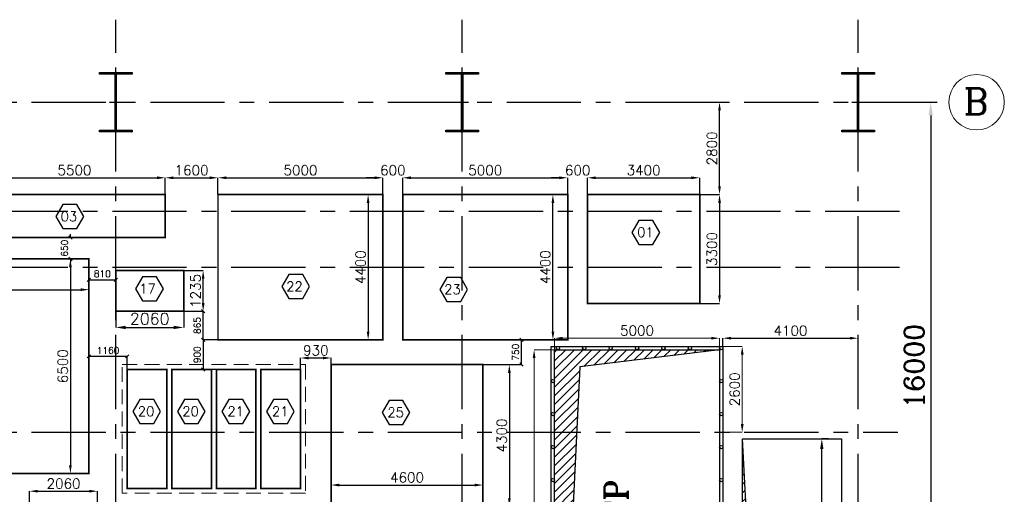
# Model space of a CAD drawing. Header units: inches. Extents: x 0 to 1564127, y -23460 to 23144100.
# Tile 8 of 215: x 60891 to 90732, y 50292 to 64672. Entities that reach past the tile are written whole.
import ezdxf

# ---------------------------------------------------------------- set-up
doc = ezdxf.new("R2010")
doc.units = ezdxf.units.IN
doc.header["$LTSCALE"] = 1800
doc.header["$MEASUREMENT"] = 0
doc.linetypes.add('CENTER', pattern=[2, 1.25, -0.25, 0.25, -0.25])
doc.linetypes.add('HIDDEN', pattern=[0.375, 0.25, -0.125])
doc.layers.get('0').update_dxf_attribs({"color": 253, "lineweight": 9})
for name, color, linetype in [('CEN', 2, 'CENTER'), ('COL', 1, 'Continuous'), ('DIM', 4, 'Continuous'), ('GRID', 251, 'CENTER'), ('OPENING', 40, 'Continuous'), ('TEXT', 3, 'Continuous')]:
    doc.layers.add(name, color=color, linetype=linetype)
doc.layers.add('EQUIP', color=8, linetype='HIDDEN', lineweight=9)
doc.styles.add('ROMANC', font='ROMANC.SHX')
doc.styles.add('ROMANS', font='romans.shx')
doc.styles.add('ROMANT', font='romant')
doc.dimstyles.new('HALF', dxfattribs={"dimtxt": 200, "dimasz": 100, "dimexe": 0, "dimexo": 0, "dimgap": 80, "dimtad": 1, "dimdec": 0, "dimzin": 0, "dimdsep": 46, "dimtxsty": 'ROMANS', "dimblk": 'OBLIQUE', "dimcen": 0, "dimclrd": 256, "dimclre": 9, "dimclrt": 256, "dimadec": 0, "dimazin": 0, "dimtfac": 0.09, "dimtdec": 0, "dimtix": 1, "dimtofl": 0, "dimtmove": 0, "dimatfit": 3, "dimldrblk": 'DOT', "dimfxl": 1, "dimtolj": 1, "dimtzin": 0, "dimarcsym": 0})
doc.dimstyles.new('K2', dxfattribs={"dimtxt": 600, "dimasz": 400, "dimexe": 200, "dimexo": 200, "dimgap": 200, "dimtad": 1, "dimdec": 0, "dimzin": 0, "dimdsep": 46, "dimtxsty": 'ROMANC', "dimcen": 0.09, "dimclrd": 256, "dimclrt": 4, "dimadec": 0, "dimazin": 0, "dimtfac": 1, "dimtdec": 0, "dimtofl": 0, "dimtmove": 1, "dimatfit": 3, "dimfxl": 0.18, "dimtolj": 1, "dimtzin": 0, "dimarcsym": 0})
doc.dimstyles.new('STANDARD1', dxfattribs={"dimtxt": 300, "dimasz": 250, "dimexe": 0, "dimexo": 0, "dimgap": 80, "dimtad": 1, "dimdec": 0, "dimzin": 0, "dimdsep": 46, "dimtxsty": 'ROMANS', "dimcen": 0, "dimclrd": 4, "dimclre": 4, "dimclrt": 7, "dimadec": 0, "dimazin": 0, "dimtfac": 0.09, "dimtdec": 0, "dimtix": 1, "dimtofl": 0, "dimtmove": 0, "dimatfit": 3, "dimfxl": 1, "dimtolj": 1, "dimtzin": 0, "dimarcsym": 0})
doc.dimstyles.new('USER175', dxfattribs={"dimscale": 175, "dimtxt": 2, "dimasz": 1.75, "dimexe": 0, "dimexo": 0, "dimgap": 0.5, "dimtad": 1, "dimdec": 0, "dimzin": 0, "dimdsep": 46, "dimtxsty": 'ROMANS', "dimcen": 0, "dimclrd": 4, "dimclre": 4, "dimclrt": 4, "dimadec": 0, "dimazin": 0, "dimtfac": 0.09, "dimtdec": 0, "dimtix": 1, "dimtofl": 0, "dimtmove": 0, "dimatfit": 3, "dimfxl": 1, "dimtolj": 1, "dimtzin": 0, "dimarcsym": 0})

# ---------------------------------------------------------------- blocks, each defined once
blk = doc.blocks.new('*D437')
at = {"layer": 'Defpoints', "color": 0, "transparency": 16777216}
for p in [(87646, 62172), (87646, 46172), (88501, 46172)]:
    blk.add_point(p, dxfattribs=at)
at = {"layer": 'DIM', "color": 0, "lineweight": -2, "transparency": 16777216}
for p, q in [((87846, 62172), (88701, 62172)), ((87846, 46172), (88701, 46172))]:
    blk.add_line(p, q, dxfattribs=at)
at = {"layer": 'DIM', "lineweight": -2, "transparency": 16777216}
blk.add_line((88501, 61772), (88501, 46572), dxfattribs=at)
at = {"layer": 'DIM', "transparency": 16777216}
for points in [[(88435, 61772), (88568, 61772), (88501, 62172)], [(88435, 46572), (88568, 46572), (88501, 46172)]]:
    blk.add_solid(points, dxfattribs=at)
at = {"layer": 'DIM', "color": 4, "transparency": 16777216, "insert": (88001, 54172), "char_height": 600, "attachment_point": 5, "rotation": 90, "style": 'ROMANC'}
blk.add_mtext('\\A1;16000', dxfattribs=at)
blk = doc.blocks.new('B-ROW COLUMN')
at = {"layer": 'COL'}
h = blk.add_hatch(dxfattribs=at)
h.set_pattern_fill('ANSI31', color=256, scale=200, style=0)
h.set_pattern_definition([(45, (155648.048, 63141.767), (-17.67767, 17.67767), [])])
h.paths.add_polyline_path([(171095, 85178), (172085, 85178), (172085, 85128), (171095, 85128)])
h.paths.add_polyline_path([(171574, 86878), (171606, 86878), (171606, 85178), (171574, 85178)])
h.paths.add_polyline_path([(171095, 86928), (172085, 86928), (172085, 86878), (171095, 86878)])
blk.add_line((171590, 85128), (171590, 86928))
at = {"layer": 'CEN'}
for p, q in [((171590, 85128), (171590, 86928)), ((171399, 86028), (171782, 86028))]:
    blk.add_line(p, q, dxfattribs=at)
at = {"layer": 'COL'}
for points in [[(171095, 86928), (172085, 86928), (172085, 86878), (171095, 86878)], [(171574, 86878), (171606, 86878), (171606, 85178), (171574, 85178)], [(171095, 85178), (172085, 85178), (172085, 85128), (171095, 85128)]]:
    blk.add_lwpolyline(points, close=True, dxfattribs=at)
blk = doc.blocks.new('*D439')
at = {"layer": 'Defpoints', "color": 0, "transparency": 16777216}
for p in [(62991, 56492), (56391, 56042), (62991, 56042)]:
    blk.add_point(p, dxfattribs=at)
at = {"layer": 'DIM', "color": 4, "lineweight": -2, "transparency": 16777216}
for p, q in [((56391, 56042), (56391, 56492)), ((56641, 56492), (62741, 56492)), ((62991, 56042), (62991, 56492))]:
    blk.add_line(p, q, dxfattribs=at)
at = {"layer": 'DIM', "color": 4, "transparency": 16777216}
for points in [[(56641, 56534), (56641, 56450), (56391, 56492)], [(62741, 56534), (62741, 56450), (62991, 56492)]]:
    blk.add_solid(points, dxfattribs=at)
at = {"layer": 'DIM', "color": 7, "transparency": 16777216, "insert": (59691, 56722), "char_height": 300, "attachment_point": 5, "style": 'ROMANS'}
blk.add_mtext('\\A1;6600', dxfattribs=at)
blk = doc.blocks.new('*D440')
at = {"layer": 'Defpoints', "color": 0, "transparency": 16777216}
for p in [(61628, 57422), (61628, 50922), (62428, 50922)]:
    blk.add_point(p, dxfattribs=at)
at = {"layer": 'DIM', "color": 4, "lineweight": -2, "transparency": 16777216}
for p, q in [((61628, 57422), (62428, 57422)), ((62428, 57172), (62428, 51172)), ((61628, 50922), (62428, 50922))]:
    blk.add_line(p, q, dxfattribs=at)
at = {"layer": 'DIM', "color": 4, "transparency": 16777216}
for points in [[(62386, 57172), (62469, 57172), (62428, 57422)], [(62386, 51172), (62469, 51172), (62428, 50922)]]:
    blk.add_solid(points, dxfattribs=at)
at = {"layer": 'DIM', "color": 7, "transparency": 16777216, "insert": (62198, 54172), "char_height": 300, "attachment_point": 5, "rotation": 90, "style": 'ROMANS'}
blk.add_mtext('\\A1;6500', dxfattribs=at)
blk = doc.blocks.new('*D734')
at = {"layer": 'Defpoints', "color": 0, "transparency": 16777216}
for p in [(71901, 59882), (66901, 59372), (71901, 59372)]:
    blk.add_point(p, dxfattribs=at)
at = {"layer": 'DIM', "color": 4, "lineweight": -2, "transparency": 16777216}
for p, q in [((66901, 59372), (66901, 59882)), ((67151, 59882), (71651, 59882)), ((71901, 59372), (71901, 59882))]:
    blk.add_line(p, q, dxfattribs=at)
at = {"layer": 'DIM', "color": 4, "transparency": 16777216}
for points in [[(67151, 59924), (67151, 59840), (66901, 59882)], [(71651, 59924), (71651, 59840), (71901, 59882)]]:
    blk.add_solid(points, dxfattribs=at)
at = {"layer": 'DIM', "color": 7, "transparency": 16777216, "insert": (69401, 60112), "char_height": 300, "attachment_point": 5, "style": 'ROMANS'}
blk.add_mtext('\\A1;5000', dxfattribs=at)
blk = doc.blocks.new('*D735')
at = {"layer": 'Defpoints', "color": 0, "transparency": 16777216}
for p in [(71901, 59372), (71451, 54972), (71901, 54972)]:
    blk.add_point(p, dxfattribs=at)
at = {"layer": 'DIM', "color": 4, "lineweight": -2, "transparency": 16777216}
for p, q in [((71901, 59372), (71451, 59372)), ((71451, 59122), (71451, 55222)), ((71901, 54972), (71451, 54972))]:
    blk.add_line(p, q, dxfattribs=at)
at = {"layer": 'DIM', "color": 4, "transparency": 16777216}
for points in [[(71410, 59122), (71493, 59122), (71451, 59372)], [(71410, 55222), (71493, 55222), (71451, 54972)]]:
    blk.add_solid(points, dxfattribs=at)
at = {"layer": 'DIM', "color": 7, "transparency": 16777216, "insert": (71221, 57172), "char_height": 300, "attachment_point": 5, "rotation": 90, "style": 'ROMANS'}
blk.add_mtext('\\A1;4400', dxfattribs=at)
blk = doc.blocks.new('*D442')
at = {"layer": 'Defpoints', "color": 0, "transparency": 16777216}
for p in [(70331, 50772), (74931, 50772), (74931, 50572)]:
    blk.add_point(p, dxfattribs=at)
at = {"layer": 'DIM', "color": 4, "lineweight": -2, "transparency": 16777216}
for p, q in [((70331, 50772), (70331, 50572)), ((74931, 50772), (74931, 50572)), ((70581, 50572), (74681, 50572))]:
    blk.add_line(p, q, dxfattribs=at)
at = {"layer": 'DIM', "color": 4, "transparency": 16777216}
for points in [[(70581, 50614), (70581, 50530), (70331, 50572)], [(74681, 50614), (74681, 50530), (74931, 50572)]]:
    blk.add_solid(points, dxfattribs=at)
at = {"layer": 'DIM', "color": 7, "transparency": 16777216, "insert": (72631, 50802), "char_height": 300, "attachment_point": 5, "style": 'ROMANS'}
blk.add_mtext('\\A1;4600', dxfattribs=at)
blk = doc.blocks.new('*D736')
at = {"layer": 'Defpoints', "color": 0, "transparency": 16777216}
for p in [(74931, 54222), (74701, 49922), (75731, 49922)]:
    blk.add_point(p, dxfattribs=at)
at = {"layer": 'DIM', "color": 4, "lineweight": -2, "transparency": 16777216}
for p, q in [((74931, 54222), (75731, 54222)), ((75731, 53972), (75731, 50172)), ((74701, 49922), (75731, 49922))]:
    blk.add_line(p, q, dxfattribs=at)
at = {"layer": 'DIM', "color": 4, "transparency": 16777216}
for points in [[(75690, 53972), (75773, 53972), (75731, 54222)], [(75690, 50172), (75773, 50172), (75731, 49922)]]:
    blk.add_solid(points, dxfattribs=at)
at = {"layer": 'DIM', "color": 7, "transparency": 16777216, "insert": (75501, 52072), "char_height": 300, "attachment_point": 5, "rotation": 90, "style": 'ROMANS'}
blk.add_mtext('\\A1;4300', dxfattribs=at)
blk = doc.blocks.new('*D443')
at = {"layer": 'Defpoints', "color": 0, "transparency": 16777216}
for p in [(70331, 54422), (69401, 54072), (70331, 54222)]:
    blk.add_point(p, dxfattribs=at)
at = {"layer": 'DIM', "color": 4, "lineweight": -2, "transparency": 16777216}
for p, q in [((69401, 54072), (69401, 54422)), ((69651, 54422), (70081, 54422)), ((70331, 54222), (70331, 54422))]:
    blk.add_line(p, q, dxfattribs=at)
at = {"layer": 'DIM', "color": 4, "transparency": 16777216}
for points in [[(69651, 54464), (69651, 54380), (69401, 54422)], [(70081, 54464), (70081, 54380), (70331, 54422)]]:
    blk.add_solid(points, dxfattribs=at)
at = {"layer": 'DIM', "color": 7, "transparency": 16777216, "insert": (69866, 54652), "char_height": 300, "attachment_point": 5, "style": 'ROMANS'}
blk.add_mtext('\\A1;930', dxfattribs=at)
blk = doc.blocks.new('*D451')
at = {"layer": 'Defpoints', "color": 0, "transparency": 16777216}
for p in [(77501, 59882), (72501, 59372), (77501, 59372)]:
    blk.add_point(p, dxfattribs=at)
at = {"layer": 'DIM', "color": 4, "lineweight": -2, "transparency": 16777216}
for p, q in [((72501, 59372), (72501, 59882)), ((72751, 59882), (77251, 59882)), ((77501, 59372), (77501, 59882))]:
    blk.add_line(p, q, dxfattribs=at)
at = {"layer": 'DIM', "color": 4, "transparency": 16777216}
for points in [[(72751, 59924), (72751, 59840), (72501, 59882)], [(77251, 59924), (77251, 59840), (77501, 59882)]]:
    blk.add_solid(points, dxfattribs=at)
at = {"layer": 'DIM', "color": 7, "transparency": 16777216, "insert": (75001, 60112), "char_height": 300, "attachment_point": 5, "style": 'ROMANS'}
blk.add_mtext('\\A1;5000', dxfattribs=at)
blk = doc.blocks.new('*D452')
at = {"layer": 'Defpoints', "color": 0, "transparency": 16777216}
for p in [(77051, 59372), (77501, 59372), (77501, 54972)]:
    blk.add_point(p, dxfattribs=at)
at = {"layer": 'DIM', "color": 4, "lineweight": -2, "transparency": 16777216}
for p, q in [((77501, 59372), (77051, 59372)), ((77051, 55222), (77051, 59122)), ((77501, 54972), (77051, 54972))]:
    blk.add_line(p, q, dxfattribs=at)
at = {"layer": 'DIM', "color": 4, "transparency": 16777216}
for points in [[(77010, 59122), (77093, 59122), (77051, 59372)], [(77010, 55222), (77093, 55222), (77051, 54972)]]:
    blk.add_solid(points, dxfattribs=at)
at = {"layer": 'DIM', "color": 7, "transparency": 16777216, "insert": (76821, 57172), "char_height": 300, "attachment_point": 5, "rotation": 90, "style": 'ROMANS'}
blk.add_mtext('\\A1;4400', dxfattribs=at)
blk = doc.blocks.new('*D741')
at = {"layer": 'Defpoints', "color": 0, "transparency": 16777216}
for p in [(65301, 59882), (59801, 59372), (65301, 59372)]:
    blk.add_point(p, dxfattribs=at)
at = {"layer": 'DIM', "color": 4, "lineweight": -2, "transparency": 16777216}
for p, q in [((59801, 59372), (59801, 59882)), ((60051, 59882), (65051, 59882)), ((65301, 59372), (65301, 59882))]:
    blk.add_line(p, q, dxfattribs=at)
at = {"layer": 'DIM', "color": 4, "transparency": 16777216}
for points in [[(60051, 59924), (60051, 59840), (59801, 59882)], [(65051, 59924), (65051, 59840), (65301, 59882)]]:
    blk.add_solid(points, dxfattribs=at)
at = {"layer": 'DIM', "color": 7, "transparency": 16777216, "insert": (62551, 60112), "char_height": 300, "attachment_point": 5, "style": 'ROMANS'}
blk.add_mtext('\\A1;5500', dxfattribs=at)
blk = doc.blocks.new('*D742')
at = {"layer": 'Defpoints', "color": 0, "transparency": 16777216}
for p in [(65861, 57072), (66451, 57072), (65861, 55837)]:
    blk.add_point(p, dxfattribs=at)
at = {"layer": 'DIM', "color": 4, "lineweight": -2, "transparency": 16777216}
for p, q in [((65861, 57072), (66451, 57072)), ((66451, 56087), (66451, 56822)), ((65861, 55837), (66451, 55837))]:
    blk.add_line(p, q, dxfattribs=at)
at = {"layer": 'DIM', "color": 4, "transparency": 16777216}
for points in [[(66410, 56822), (66493, 56822), (66451, 57072)], [(66410, 56087), (66493, 56087), (66451, 55837)]]:
    blk.add_solid(points, dxfattribs=at)
at = {"layer": 'DIM', "color": 7, "transparency": 16777216, "insert": (66221, 56454), "char_height": 300, "attachment_point": 5, "rotation": 90, "style": 'ROMANS'}
blk.add_mtext('\\A1;1235', dxfattribs=at)
blk = doc.blocks.new('*D460')
at = {"layer": 'Defpoints', "color": 0, "transparency": 16777216}
for p in [(63251, 50386), (61191, 50043), (63251, 50043)]:
    blk.add_point(p, dxfattribs=at)
at = {"layer": 'DIM', "color": 4, "lineweight": -2, "transparency": 16777216}
for p, q in [((61191, 50043), (61191, 50386)), ((61441, 50386), (63001, 50386)), ((63251, 50043), (63251, 50386))]:
    blk.add_line(p, q, dxfattribs=at)
at = {"layer": 'DIM', "color": 4, "transparency": 16777216}
for points in [[(61441, 50428), (61441, 50344), (61191, 50386)], [(63001, 50428), (63001, 50344), (63251, 50386)]]:
    blk.add_solid(points, dxfattribs=at)
at = {"layer": 'DIM', "color": 7, "transparency": 16777216, "insert": (62221, 50616), "char_height": 300, "attachment_point": 5, "style": 'ROMANS'}
blk.add_mtext('\\A1;2060', dxfattribs=at)
blk = doc.blocks.new('*D751')
at = {"layer": 'Defpoints', "color": 0, "transparency": 16777216}
for p in [(78101, 59882), (77501, 59372), (78101, 59372)]:
    blk.add_point(p, dxfattribs=at)
at = {"layer": 'DIM', "color": 4, "lineweight": -2, "transparency": 16777216}
for p, q in [((77251, 59882), (77001, 59882)), ((77501, 59372), (77501, 59882)), ((78101, 59372), (78101, 59882)), ((78351, 59882), (78601, 59882))]:
    blk.add_line(p, q, dxfattribs=at)
at = {"layer": 'DIM', "color": 4, "transparency": 16777216}
for points in [[(77251, 59924), (77251, 59840), (77501, 59882)], [(78351, 59924), (78351, 59840), (78101, 59882)]]:
    blk.add_solid(points, dxfattribs=at)
at = {"layer": 'DIM', "color": 7, "transparency": 16777216, "insert": (77801, 60112), "char_height": 300, "attachment_point": 5, "style": 'ROMANS'}
blk.add_mtext('\\A1;600', dxfattribs=at)
blk = doc.blocks.new('*D752')
at = {"layer": 'Defpoints', "color": 0, "transparency": 16777216}
for p in [(81501, 62172), (82101, 62172), (81501, 59372)]:
    blk.add_point(p, dxfattribs=at)
at = {"layer": 'DIM', "color": 4, "lineweight": -2, "transparency": 16777216}
for p, q in [((81501, 62172), (82101, 62172)), ((82101, 59622), (82101, 61922)), ((81501, 59372), (82101, 59372))]:
    blk.add_line(p, q, dxfattribs=at)
at = {"layer": 'DIM', "color": 4, "transparency": 16777216}
for points in [[(82060, 61922), (82143, 61922), (82101, 62172)], [(82060, 59622), (82143, 59622), (82101, 59372)]]:
    blk.add_solid(points, dxfattribs=at)
at = {"layer": 'DIM', "color": 7, "transparency": 16777216, "insert": (81871, 60772), "char_height": 300, "attachment_point": 5, "rotation": 90, "style": 'ROMANS'}
blk.add_mtext('\\A1;2800', dxfattribs=at)
blk = doc.blocks.new('*D462')
at = {"layer": 'Defpoints', "color": 0, "transparency": 16777216}
for p in [(81501, 59882), (78101, 59372), (81501, 59372)]:
    blk.add_point(p, dxfattribs=at)
at = {"layer": 'DIM', "color": 4, "lineweight": -2, "transparency": 16777216}
for p, q in [((78101, 59372), (78101, 59882)), ((78351, 59882), (81251, 59882)), ((81501, 59372), (81501, 59882))]:
    blk.add_line(p, q, dxfattribs=at)
at = {"layer": 'DIM', "color": 4, "transparency": 16777216}
for points in [[(78351, 59924), (78351, 59840), (78101, 59882)], [(81251, 59924), (81251, 59840), (81501, 59882)]]:
    blk.add_solid(points, dxfattribs=at)
at = {"layer": 'DIM', "color": 7, "transparency": 16777216, "insert": (79801, 60112), "char_height": 300, "attachment_point": 5, "style": 'ROMANS'}
blk.add_mtext('\\A1;3400', dxfattribs=at)
blk = doc.blocks.new('*D463')
at = {"layer": 'Defpoints', "color": 0, "transparency": 16777216}
for p in [(81501, 59372), (81501, 56072), (82101, 56072)]:
    blk.add_point(p, dxfattribs=at)
at = {"layer": 'DIM', "color": 4, "lineweight": -2, "transparency": 16777216}
for p, q in [((81501, 59372), (82101, 59372)), ((82101, 59122), (82101, 56322)), ((81501, 56072), (82101, 56072))]:
    blk.add_line(p, q, dxfattribs=at)
at = {"layer": 'DIM', "color": 4, "transparency": 16777216}
for points in [[(82060, 59122), (82143, 59122), (82101, 59372)], [(82060, 56322), (82143, 56322), (82101, 56072)]]:
    blk.add_solid(points, dxfattribs=at)
at = {"layer": 'DIM', "color": 7, "transparency": 16777216, "insert": (81871, 57722), "char_height": 300, "attachment_point": 5, "rotation": 90, "style": 'ROMANS'}
blk.add_mtext('\\A1;3300', dxfattribs=at)
blk = doc.blocks.new('*D476')
at = {"layer": 'Defpoints', "color": 0, "transparency": 16777216}
for p in [(71901, 59882), (71901, 59372), (72501, 59372)]:
    blk.add_point(p, dxfattribs=at)
at = {"layer": 'DIM', "color": 4, "lineweight": -2, "transparency": 16777216}
for p, q in [((71651, 59882), (71401, 59882)), ((71901, 59372), (71901, 59882)), ((72501, 59372), (72501, 59882)), ((72751, 59882), (73001, 59882))]:
    blk.add_line(p, q, dxfattribs=at)
at = {"layer": 'DIM', "color": 4, "transparency": 16777216}
for points in [[(71651, 59924), (71651, 59840), (71901, 59882)], [(72751, 59924), (72751, 59840), (72501, 59882)]]:
    blk.add_solid(points, dxfattribs=at)
at = {"layer": 'DIM', "color": 7, "transparency": 16777216, "insert": (72201, 60112), "char_height": 300, "attachment_point": 5, "style": 'ROMANS'}
blk.add_mtext('\\A1;600', dxfattribs=at)
blk = doc.blocks.new('*D477')
at = {"layer": 'Defpoints', "color": 0, "transparency": 16777216}
for p in [(66901, 59882), (66901, 59431), (65301, 59372)]:
    blk.add_point(p, dxfattribs=at)
at = {"layer": 'DIM', "color": 4, "lineweight": -2, "transparency": 16777216}
for p, q in [((65301, 59372), (65301, 59882)), ((65551, 59882), (66651, 59882)), ((66901, 59431), (66901, 59882))]:
    blk.add_line(p, q, dxfattribs=at)
at = {"layer": 'DIM', "color": 4, "transparency": 16777216}
for points in [[(65551, 59924), (65551, 59840), (65301, 59882)], [(66651, 59924), (66651, 59840), (66901, 59882)]]:
    blk.add_solid(points, dxfattribs=at)
at = {"layer": 'DIM', "color": 7, "transparency": 16777216, "insert": (66101, 60112), "char_height": 300, "attachment_point": 5, "style": 'ROMANS'}
blk.add_mtext('\\A1;1600', dxfattribs=at)
blk = doc.blocks.new('_Oblique')
at = {"color": 0, "linetype": 'ByBlock', "lineweight": -2}
blk.add_line((-0.5, -0.5), (0.5, 0.5), dxfattribs=at)
blk = doc.blocks.new('*D762')
at = {"layer": 'Defpoints', "color": 0, "transparency": 16777216}
for p in [(62991, 54472), (62991, 54072), (64151, 54072)]:
    blk.add_point(p, dxfattribs=at)
at = {"layer": 'DIM', "color": 9, "lineweight": -2, "transparency": 16777216}
for p, q in [((62991, 54072), (62991, 54472)), ((64151, 54072), (64151, 54472))]:
    blk.add_line(p, q, dxfattribs=at)
at = {"layer": 'DIM', "lineweight": -2, "transparency": 16777216}
blk.add_line((64151, 54472), (62991, 54472), dxfattribs=at)
at = {"layer": 'DIM', "lineweight": -2, "transparency": 16777216, "xscale": 100, "yscale": 100, "zscale": 100, "rotation": 180}
blk.add_blockref('_Oblique', (62991, 54472), dxfattribs=at)
at = {"layer": 'DIM', "lineweight": -2, "transparency": 16777216, "xscale": 100, "yscale": 100, "zscale": 100}
blk.add_blockref('_Oblique', (64151, 54472), dxfattribs=at)
at = {"layer": 'DIM', "transparency": 16777216, "insert": (63571, 54652), "char_height": 200, "attachment_point": 5, "style": 'ROMANS'}
blk.add_mtext('\\A1;1160', dxfattribs=at)
blk = doc.blocks.new('_Dot')
at = {"color": 0, "linetype": 'ByBlock', "lineweight": -2}
blk.add_line((-0.5, 0), (-1, 0), dxfattribs=at)
at = {"color": 0, "linetype": 'ByBlock', "const_width": 0.5}
blk.add_lwpolyline([(-0.25, 0, 1), (0.25, 0, 1)], format="xyb", close=True, dxfattribs=at)
blk = doc.blocks.new('*D483')
at = {"layer": 'Defpoints', "color": 0, "transparency": 16777216}
for p in [(62428, 58072), (62628, 58072), (62628, 57422)]:
    blk.add_point(p, dxfattribs=at)
at = {"layer": 'DIM', "lineweight": -2, "transparency": 16777216}
for p, q in [((62428, 58072), (62428, 58172)), ((62428, 57422), (62428, 57322))]:
    blk.add_line(p, q, dxfattribs=at)
at = {"layer": 'DIM', "color": 9, "lineweight": -2, "transparency": 16777216}
for p, q in [((62628, 58072), (62428, 58072)), ((62628, 57422), (62428, 57422))]:
    blk.add_line(p, q, dxfattribs=at)
at = {"layer": 'DIM', "lineweight": -2, "transparency": 16777216, "xscale": 100, "yscale": 100, "zscale": 100}
for p, rotation in [((62428, 58072), 270), ((62428, 57422), 90)]:
    blk.add_blockref('_Oblique', p, dxfattribs=dict(at, rotation=rotation))
at = {"layer": 'DIM', "transparency": 16777216, "insert": (62248, 57747), "char_height": 200, "attachment_point": 5, "rotation": 90, "style": 'ROMANS'}
blk.add_mtext('\\A1;650', dxfattribs=at)
blk = doc.blocks.new('*D763')
at = {"layer": 'Defpoints', "color": 0, "transparency": 16777216}
for p in [(66901, 54972), (66451, 54072), (66901, 54072)]:
    blk.add_point(p, dxfattribs=at)
at = {"layer": 'DIM', "color": 9, "lineweight": -2, "transparency": 16777216}
for p, q in [((66901, 54972), (66451, 54972)), ((66901, 54072), (66451, 54072))]:
    blk.add_line(p, q, dxfattribs=at)
at = {"layer": 'DIM', "lineweight": -2, "transparency": 16777216}
blk.add_line((66451, 54972), (66451, 54072), dxfattribs=at)
at = {"layer": 'DIM', "lineweight": -2, "transparency": 16777216, "xscale": 100, "yscale": 100, "zscale": 100}
for p, rotation in [((66451, 54972), 90), ((66451, 54072), 270)]:
    blk.add_blockref('_Oblique', p, dxfattribs=dict(at, rotation=rotation))
at = {"layer": 'DIM', "transparency": 16777216, "insert": (66271, 54522), "char_height": 200, "attachment_point": 5, "rotation": 90, "style": 'ROMANS'}
blk.add_mtext('\\A1;900', dxfattribs=at)
blk = doc.blocks.new('*D764')
at = {"layer": 'Defpoints', "color": 0, "transparency": 16777216}
for p in [(75301, 54972), (76101, 54972), (74301, 54222)]:
    blk.add_point(p, dxfattribs=at)
at = {"layer": 'DIM', "color": 9, "lineweight": -2, "transparency": 16777216}
for p, q in [((75301, 54972), (76101, 54972)), ((74301, 54222), (76101, 54222))]:
    blk.add_line(p, q, dxfattribs=at)
at = {"layer": 'DIM', "lineweight": -2, "transparency": 16777216}
blk.add_line((76101, 54222), (76101, 54972), dxfattribs=at)
at = {"layer": 'DIM', "lineweight": -2, "transparency": 16777216, "xscale": 100, "yscale": 100, "zscale": 100}
for p, rotation in [((76101, 54972), 90), ((76101, 54222), 270)]:
    blk.add_blockref('_Oblique', p, dxfattribs=dict(at, rotation=rotation))
at = {"layer": 'DIM', "transparency": 16777216, "insert": (75921, 54597), "char_height": 200, "attachment_point": 5, "rotation": 90, "style": 'ROMANS'}
blk.add_mtext('\\A1;750', dxfattribs=at)
blk = doc.blocks.new('*D487')
at = {"layer": 'Defpoints', "color": 0, "transparency": 16777216}
for p in [(65861, 55837), (66451, 55837), (66665, 54972)]:
    blk.add_point(p, dxfattribs=at)
at = {"layer": 'DIM', "color": 9, "lineweight": -2, "transparency": 16777216}
for p, q in [((65861, 55837), (66451, 55837)), ((66665, 54972), (66451, 54972))]:
    blk.add_line(p, q, dxfattribs=at)
at = {"layer": 'DIM', "lineweight": -2, "transparency": 16777216}
blk.add_line((66451, 54972), (66451, 55837), dxfattribs=at)
at = {"layer": 'DIM', "lineweight": -2, "transparency": 16777216, "xscale": 100, "yscale": 100, "zscale": 100}
for p, rotation in [((66451, 55837), 90), ((66451, 54972), 270)]:
    blk.add_blockref('_Oblique', p, dxfattribs=dict(at, rotation=rotation))
at = {"layer": 'DIM', "transparency": 16777216, "insert": (66271, 55404), "char_height": 200, "attachment_point": 5, "rotation": 90, "style": 'ROMANS'}
blk.add_mtext('\\A1;865', dxfattribs=at)
blk = doc.blocks.new('*D531')
at = {"layer": 'Defpoints', "color": 0, "transparency": 16777216}
for p in [(86301, 55021), (82201, 54772), (86301, 54772)]:
    blk.add_point(p, dxfattribs=at)
at = {"layer": 'DIM', "color": 4, "lineweight": -2, "transparency": 16777216}
for p, q in [((82201, 54772), (82201, 55021)), ((82451, 55021), (86051, 55021)), ((86301, 54772), (86301, 55021))]:
    blk.add_line(p, q, dxfattribs=at)
at = {"layer": 'DIM', "color": 4, "transparency": 16777216}
for points in [[(82451, 55063), (82451, 54980), (82201, 55021)], [(86051, 55063), (86051, 54980), (86301, 55021)]]:
    blk.add_solid(points, dxfattribs=at)
at = {"layer": 'DIM', "color": 7, "transparency": 16777216, "insert": (84251, 55251), "char_height": 300, "attachment_point": 5, "style": 'ROMANS'}
blk.add_mtext('\\A1;4100', dxfattribs=at)
blk = doc.blocks.new('*D25')
at = {"layer": 'Defpoints', "color": 0, "transparency": 16777216}
for p in [(-42350, 8600), (-42350, 6000), (-41762, 6000)]:
    blk.add_point(p, dxfattribs=at)
at = {"layer": 'DIM', "color": 4, "lineweight": -2, "transparency": 16777216}
for p, q in [((-42350, 8600), (-41762, 8600)), ((-41762, 8350), (-41762, 6250)), ((-42350, 6000), (-41762, 6000))]:
    blk.add_line(p, q, dxfattribs=at)
at = {"layer": 'DIM', "color": 4, "transparency": 16777216}
for points in [[(-41804, 8350), (-41720, 8350), (-41762, 8600)], [(-41804, 6250), (-41720, 6250), (-41762, 6000)]]:
    blk.add_solid(points, dxfattribs=at)
at = {"layer": 'DIM', "color": 4, "transparency": 16777216, "insert": (-41992, 7300), "char_height": 300, "attachment_point": 5, "rotation": 90, "style": 'ROMANS'}
blk.add_mtext('\\A1;2600', dxfattribs=at)
blk = doc.blocks.new('*D26')
at = {"layer": 'Defpoints', "color": 0, "transparency": 16777216}
for p in [(-47450, 8500), (-48070, -7900), (-47450, -7900)]:
    blk.add_point(p, dxfattribs=at)
at = {"layer": 'DIM', "color": 4, "lineweight": -2, "transparency": 16777216}
for p, q in [((-47450, 8500), (-48070, 8500)), ((-48070, 8250), (-48070, -7650)), ((-47450, -7900), (-48070, -7900))]:
    blk.add_line(p, q, dxfattribs=at)
at = {"layer": 'DIM', "color": 4, "transparency": 16777216}
for points in [[(-48111, 8250), (-48028, 8250), (-48070, 8500)], [(-48111, -7650), (-48028, -7650), (-48070, -7900)]]:
    blk.add_solid(points, dxfattribs=at)
at = {"layer": 'DIM', "color": 4, "transparency": 16777216, "insert": (-48300, 300), "char_height": 300, "attachment_point": 5, "rotation": 90, "style": 'ROMANS'}
blk.add_mtext('\\A1;16400', dxfattribs=at)
blk = doc.blocks.new('*D27')
at = {"layer": 'Defpoints', "color": 0, "transparency": 16777216}
for p in [(-47450, 8850), (-47450, 8500), (-42450, 8500)]:
    blk.add_point(p, dxfattribs=at)
at = {"layer": 'DIM', "color": 4, "lineweight": -2, "transparency": 16777216}
for p, q in [((-47450, 8500), (-47450, 8850)), ((-42700, 8850), (-47200, 8850)), ((-42450, 8500), (-42450, 8850))]:
    blk.add_line(p, q, dxfattribs=at)
at = {"layer": 'DIM', "color": 4, "transparency": 16777216}
for points in [[(-47200, 8891), (-47200, 8808), (-47450, 8850)], [(-42700, 8891), (-42700, 8808), (-42450, 8850)]]:
    blk.add_solid(points, dxfattribs=at)
at = {"layer": 'DIM', "color": 4, "transparency": 16777216, "insert": (-44950, 9080), "char_height": 300, "attachment_point": 5, "style": 'ROMANS'}
blk.add_mtext('\\A1;5000', dxfattribs=at)
blk = doc.blocks.new('*D532')
at = {"color": 4, "lineweight": -2, "transparency": 16777216}
for p, q in [((85401, 51972), (85201, 51972)), ((85201, 38778), (85201, 51666)), ((85401, 38472), (85201, 38472))]:
    blk.add_line(p, q, dxfattribs=at)
at = {"color": 4, "transparency": 16777216}
for points in [[(85150, 51666), (85252, 51666), (85201, 51972)], [(85150, 38778), (85252, 38778), (85201, 38472)]]:
    blk.add_solid(points, dxfattribs=at)
at = {"layer": 'Defpoints', "color": 0, "transparency": 16777216}
for p in [(85201, 51972), (85401, 51972), (85401, 38472)]:
    blk.add_point(p, dxfattribs=at)
at = {"color": 4, "transparency": 16777216, "insert": (84939, 45222), "char_height": 350, "attachment_point": 5, "rotation": 90, "style": 'ROMANS'}
blk.add_mtext('\\A1;13500', dxfattribs=at)
blk = doc.blocks.new('*D657')
at = {"layer": 'Defpoints', "color": 0, "transparency": 16777216}
for p in [(62991, 56806), (63801, 56830), (63801, 56793)]:
    blk.add_point(p, dxfattribs=at)
at = {"layer": 'DIM', "color": 9, "lineweight": -2, "transparency": 16777216}
for p, q in [((62991, 56806), (62991, 56793)), ((63801, 56830), (63801, 56793))]:
    blk.add_line(p, q, dxfattribs=at)
at = {"layer": 'DIM', "lineweight": -2, "transparency": 16777216}
blk.add_line((62991, 56793), (63801, 56793), dxfattribs=at)
at = {"layer": 'DIM', "lineweight": -2, "transparency": 16777216, "xscale": 100, "yscale": 100, "zscale": 100, "rotation": 180}
blk.add_blockref('_Oblique', (62991, 56793), dxfattribs=at)
at = {"layer": 'DIM', "lineweight": -2, "transparency": 16777216, "xscale": 100, "yscale": 100, "zscale": 100}
blk.add_blockref('_Oblique', (63801, 56793), dxfattribs=at)
at = {"layer": 'DIM', "transparency": 16777216, "insert": (63396, 56973), "char_height": 200, "attachment_point": 5, "style": 'ROMANS'}
blk.add_mtext('\\A1;810', dxfattribs=at)
blk = doc.blocks.new('*D660')
at = {"color": 4, "lineweight": -2, "transparency": 16777216}
for p, q in [((63801, 55837), (63801, 55348)), ((65861, 55837), (65861, 55348)), ((64107, 55348), (65555, 55348))]:
    blk.add_line(p, q, dxfattribs=at)
at = {"color": 4, "transparency": 16777216}
for points in [[(64107, 55399), (64107, 55297), (63801, 55348)], [(65555, 55399), (65555, 55297), (65861, 55348)]]:
    blk.add_solid(points, dxfattribs=at)
at = {"layer": 'Defpoints', "color": 0, "transparency": 16777216}
for p in [(63801, 55837), (65861, 55837), (65861, 55348)]:
    blk.add_point(p, dxfattribs=at)
at = {"color": 4, "transparency": 16777216, "insert": (64831, 55610), "char_height": 350, "attachment_point": 5, "style": 'ROMANS'}
blk.add_mtext('\\A1;2060', dxfattribs=at)
blk = doc.blocks.new('OPENING FOR MDBFP')
at = {"layer": 'OPENING'}
h = blk.add_hatch(dxfattribs=at)
h.set_pattern_fill('ANSI31', color=256, scale=1500, style=0)
h.set_pattern_definition([(45, (-103339, -53186.13), (-132.58252, 132.58252), [])])
h.paths.add_polyline_path([(-42450, 8500), (-47450, 8500), (-47450, -7900), (-46683.1, 7977.5)])
for points in [[(-47550, 8600), (-42350, 8600), (-42350, -8000), (-47550, -8000)], [(-47450, 8500), (-42450, 8500), (-42450, -7900), (-47450, -7900)]]:
    blk.add_lwpolyline(points, close=True, dxfattribs=at)
blk.add_lwpolyline([(-42450, 8500), (-46683.1, 7977.5), (-47450, -7900)], dxfattribs=at)
for centre in [(-47349.7, 8550), (-46549.7, 8550), (-45749.7, 8550), (-44949.7, 8550), (-44149.7, 8550), (-43349.7, 8550), (-42400, 8550), (-47500, 7550), (-42400, 7550), (-47500, 6550), (-42400, 6550), (-47500, 5550), (-42400, 5550), (-47500, 4550), (-42400, 4550), (-47500, 3550), (-42400, 3550), (-47500, 2550), (-42400, 2550), (-47500, 1550), (-42400, 1550), (-47500, 300), (-42400, 300), (-47500, -950), (-42400, -950), (-47500, -1950), (-42400, -1950), (-47500, -2950), (-42400, -2950), (-47500, -3950), (-42400, -3950), (-47500, -4950), (-42400, -4950), (-47500, -5950), (-42400, -5950), (-47500, -6950), (-42400, -6950), (-47500, -7950), (-46549.7, -7950), (-45749.7, -7950), (-44949.7, -7950), (-44149.7, -7950), (-43349.7, -7950), (-42400, -7950)]:
    blk.add_circle(centre, 50, dxfattribs=at)
at = {"layer": 'TEXT', "color": 3, "style": 'ROMANT'}
blk.add_text('OPENING FOR MDBFP', height=700, rotation=90, dxfattribs=at).set_placement((-45232.3, -6099.2))
at = {"layer": 'DIM'}
dim = blk.add_linear_dim(base=(-47450, 8849.6), p1=(-42450, 8500), p2=(-47450, 8500), dimstyle='STANDARD1', dxfattribs=at)
dim.commit()
dim.dimension.update_dxf_attribs({"geometry": '*D27', "text_midpoint": (-44950, 9079.6)})
for base, p1, p2, picture, middle in [((-48069.6, -7900), (-47450, 8500), (-47450, -7900), '*D26', (-48299.6, 300)), ((-41761.9, 6000), (-42350, 8600), (-42350, 6000), '*D25', (-41991.9, 7300))]:
    dim = blk.add_linear_dim(base=base, p1=p1, p2=p2, angle=90, dimstyle='STANDARD1', dxfattribs=at)
    dim.commit()
    dim.dimension.update_dxf_attribs({"geometry": picture, "text_midpoint": middle})

msp = doc.modelspace()

# ---------------------------------------------------------------- hatches: boundary and pattern name
at = {"layer": 'OPENING'}
h = msp.add_hatch(dxfattribs=at)
h.set_pattern_fill('ANSI31', color=8, scale=1500, style=0)
h.set_pattern_definition([(45, (-474386.14, -40425.73), (-132.58252, 132.58252), [])])
h.paths.add_polyline_path([(82801.24, 51971.87), (82801.24, 45971.87), (83115.69, 45971.87)])
h.paths.add_polyline_path([(83115.69, 45971.87), (82801.24, 45971.87), (82801.24, 38471.87), (85801.24, 38471.87), (83482.92, 38964.64)])

# ---------------------------------------------------------------- linework, layer by layer
msp.add_circle((89891.58, 62171.87), 840.34)
msp.add_circle((89891.58, 62171.87), 840.34)
at = {"layer": 'CEN'}
for p, q in [((49301.24, 58871.87), (87801.24, 58871.87)), ((49301.24, 57171.87), (87801.24, 57171.87))]:
    msp.add_line(p, q, dxfattribs=at)
at = {"layer": 'EQUIP', "const_width": 50}
for points in [[(59801.24, 58071.87), (59801.24, 59371.87), (65301.24, 59371.87), (65301.24, 58071.87)], [(66901.24, 59371.87), (71901.24, 59371.87), (71901.24, 54971.87), (66901.24, 54971.87)], [(72501.24, 54971.87), (72501.24, 59371.87), (77501.24, 59371.87), (77501.24, 54971.87)], [(78101.24, 59371.87), (81501.24, 59371.87), (81501.24, 56071.87), (78101.24, 56071.87)], [(56391.24, 57421.87), (62991.24, 57421.87), (62991.24, 50921.87), (56391.24, 50921.87)], [(63801.24, 57071.87), (65861.24, 57071.87), (65861.24, 55836.87), (63801.24, 55836.87)], [(64151.24, 54071.87), (65351.24, 54071.87), (65351.24, 50471.87), (64151.24, 50471.87)], [(65501.24, 54071.87), (66701.24, 54071.87), (66701.24, 50471.87), (65501.24, 50471.87)], [(66851.24, 54071.87), (68051.24, 54071.87), (68051.24, 50471.87), (66851.24, 50471.87)], [(68201.24, 54071.87), (69401.24, 54071.87), (69401.24, 50471.87), (68201.24, 50471.87)]]:
    msp.add_lwpolyline(points, close=True, dxfattribs=at)
at = {"layer": 'EQUIP'}
msp.add_lwpolyline([(64001.24, 54221.87), (69551.24, 54221.87), (69551.24, 50321.87), (64001.24, 50321.87)], close=True, dxfattribs=at)
at = {"layer": 'EQUIP', "color": 6, "const_width": 50}
msp.add_lwpolyline([(70331.24, 54221.87), (74931.24, 54221.87), (74931.24, 49921.87), (70331.24, 49921.87)], close=True, dxfattribs=at)
at = {"layer": 'GRID'}
for p, q in [((63801.24, 27671.87), (63801.24, 64671.87)), ((74301.24, 27671.87), (74301.24, 64671.87)), ((86301.24, 27671.87), (86301.24, 64671.87)), ((50451.24, 62171.87), (89051.24, 62171.87)), ((50451.24, 52171.87), (87501.24, 52171.87))]:
    msp.add_line(p, q, dxfattribs=at)
at = {"layer": 'OPENING'}
msp.add_lwpolyline([(82801.24, 51971.87), (85801.24, 51971.87), (85801.24, 38471.87), (82801.24, 38471.87)], close=True, dxfattribs=at)
msp.add_lwpolyline([(85801.24, 38471.87), (83482.92, 38964.64), (82801.24, 51971.87)], dxfattribs=at)
at = {"layer": 'TEXT', "color": 3}
for points in [[(62199.84, 59070.87), (61989.24, 58706.1), (62199.84, 58341.33), (62621.04, 58341.33), (62831.64, 58706.1), (62621.04, 59070.87)], [(79657.31, 58591.1), (79446.71, 58226.33), (79657.31, 57861.56), (80078.51, 57861.56), (80289.11, 58226.33), (80078.51, 58591.1)], [(64615.12, 56879.51), (64404.52, 56514.74), (64615.12, 56149.97), (65036.32, 56149.97), (65246.92, 56514.74), (65036.32, 56879.51)], [(69046.64, 56949.62), (68836.04, 56584.85), (69046.64, 56220.08), (69467.84, 56220.08), (69678.44, 56584.85), (69467.84, 56949.62)], [(73835.66, 56862.62), (73625.06, 56497.85), (73835.66, 56133.08), (74256.86, 56133.08), (74467.46, 56497.85), (74256.86, 56862.62)], [(64531.83, 53165.78), (64321.23, 52801.01), (64531.83, 52436.24), (64953.03, 52436.24), (65163.63, 52801.01), (64953.03, 53165.78)], [(65881.83, 53165.78), (65671.23, 52801.01), (65881.83, 52436.24), (66303.03, 52436.24), (66513.63, 52801.01), (66303.03, 53165.78)], [(67231.83, 53165.78), (67021.23, 52801.01), (67231.83, 52436.24), (67653.03, 52436.24), (67863.63, 52801.01), (67653.03, 53165.78)], [(68581.83, 53165.78), (68371.23, 52801.01), (68581.83, 52436.24), (69003.03, 52436.24), (69213.63, 52801.01), (69003.03, 53165.78)], [(72085.83, 53136.29), (71875.23, 52771.52), (72085.83, 52406.75), (72507.03, 52406.75), (72717.63, 52771.52), (72507.03, 53136.29)]]:
    msp.add_lwpolyline(points, close=True, dxfattribs=at)

# ---------------------------------------------------------------- block references
for name, p in [('B-ROW COLUMN', (-107788.99, -23855.76)), ('B-ROW COLUMN', (-97288.99, -23855.76)), ('B-ROW COLUMN', (-85288.99, -23855.76)), ('OPENING FOR MDBFP', (124551.24, 46171.87))]:
    msp.add_blockref(name, p)

# ---------------------------------------------------------------- texts
at = {"layer": 'TEXT', "style": 'ROMANC'}
msp.add_text('B', height=800, dxfattribs=at).set_placement((89493.84, 61795.81))
at = {"layer": 'TEXT', "color": 3, "style": 'ROMANS'}
for s, p in [('03', (62133.12, 58564.26)), ('01', (79604.44, 58084.5)), ('22', (68966.41, 56443.01)), ('17', (64515.52, 56372.9)), ('23', (73755.43, 56356.01)), ('20', (64470.1, 52659.17)), ('20', (65820.1, 52659.17)), ('21', (67186.6, 52659.17)), ('21', (68536.6, 52659.17)), ('25', (72034.6, 52629.68))]:
    msp.add_text(s, height=292.5, dxfattribs=at).set_placement(p)

# ---------------------------------------------------------------- dimensions: what is measured, and where the dimension line sits
dim = msp.add_linear_dim(base=(65861.24, 55347.97), p1=(63801.24, 55836.87), p2=(65861.24, 55836.87), dimstyle='USER175')
dim.commit()
dim.dimension.update_dxf_attribs({"geometry": '*D660', "text_midpoint": (64831.24, 55610.47)})
dim = msp.add_linear_dim(base=(85201.24, 51971.87), p1=(85401.24, 38471.87), p2=(85401.24, 51971.87), angle=90, dimstyle='USER175')
dim.commit()
dim.dimension.update_dxf_attribs({"geometry": '*D532', "text_midpoint": (84938.74, 45221.87)})
at = {"layer": 'DIM'}
for base, p1, p2, angle, dimstyle, picture, middle in [((82101.39, 62171.87), (81501.24, 59371.87), (81501.24, 62171.87), 90, 'STANDARD1', '*D752', (81871.39, 60771.87)), ((88501.24, 46171.87), (87645.96, 62171.87), (87645.96, 46171.87), 90, 'K2', '*D437', (88001.24, 54171.87)), ((65301.24, 59881.87), (59801.24, 59371.87), (65301.24, 59371.87), 180, 'STANDARD1', '*D741', (62551.24, 60111.87)), ((71451.24, 54971.87), (71901.24, 59371.87), (71901.24, 54971.87), 90, 'STANDARD1', '*D735', (71221.24, 57171.87)), ((77051.24, 59371.87), (77501.24, 54971.87), (77501.24, 59371.87), 90, 'STANDARD1', '*D452', (76821.24, 57171.87)), ((82101.39, 56071.87), (81501.24, 59371.87), (81501.24, 56071.87), 90, 'STANDARD1', '*D463', (81871.39, 57721.87)), ((62427.82, 58071.87), (62627.82, 57421.87), (62627.82, 58071.87), 90, 'HALF', '*D483', (62247.82, 57746.87)), ((62427.82, 50921.87), (61627.82, 57421.87), (61627.82, 50921.87), 90, 'STANDARD1', '*D440', (62197.82, 54171.87)), ((66451.24, 57071.87), (65861.24, 55836.87), (65861.24, 57071.87), 90, 'STANDARD1', '*D742', (66221.24, 56454.37)), ((66451.24, 55836.87), (66664.9, 54971.87), (65861.24, 55836.87), 90, 'HALF', '*D487', (66271.24, 55404.37)), ((76101.24, 54971.87), (74301.24, 54221.87), (75301.24, 54971.87), 90, 'HALF', '*D764', (75921.24, 54596.87)), ((75731.24, 49921.87), (74931.24, 54221.87), (74701.24, 49921.87), 90, 'STANDARD1', '*D736', (75501.24, 52071.87))]:
    dim = msp.add_linear_dim(base=base, p1=p1, p2=p2, angle=angle, dimstyle=dimstyle, dxfattribs=at)
    dim.commit()
    dim.dimension.update_dxf_attribs({"geometry": picture, "text_midpoint": middle})
for base, p1, p2, dimstyle, picture, middle in [((66901.24, 59881.87), (65301.24, 59371.87), (66901.24, 59430.73), 'STANDARD1', '*D477', (66101.24, 60111.87)), ((71901.24, 59881.87), (66901.24, 59371.87), (71901.24, 59371.87), 'STANDARD1', '*D734', (69401.24, 60111.87)), ((71901.24, 59881.87), (72501.24, 59371.87), (71901.24, 59371.87), 'STANDARD1', '*D476', (72201.24, 60111.87)), ((77501.24, 59881.87), (72501.24, 59371.87), (77501.24, 59371.87), 'STANDARD1', '*D451', (75001.24, 60111.87)), ((78101.24, 59881.87), (77501.24, 59371.87), (78101.24, 59371.87), 'STANDARD1', '*D751', (77801.24, 60111.87)), ((81501.24, 59881.87), (78101.24, 59371.87), (81501.24, 59371.87), 'STANDARD1', '*D462', (79801.24, 60111.87)), ((63801.24, 56793.28), (62991.24, 56805.58), (63801.24, 56830.18), 'HALF', '*D657', (63396.24, 56973.28)), ((62991.24, 56491.87), (56391.24, 56041.87), (62991.24, 56041.87), 'STANDARD1', '*D439', (59691.24, 56721.87)), ((86301.24, 55021.47), (82201.24, 54771.87), (86301.24, 54771.87), 'STANDARD1', '*D531', (84251.24, 55251.47)), ((62991.24, 54471.87), (64151.24, 54071.87), (62991.24, 54071.87), 'HALF', '*D762', (63571.24, 54651.87)), ((63251.24, 50386.16), (61191.24, 50042.56), (63251.24, 50042.56), 'STANDARD1', '*D460', (62221.24, 50616.16)), ((74931.24, 50571.87), (70331.24, 50771.87), (74931.24, 50771.87), 'STANDARD1', '*D442', (72631.24, 50801.87))]:
    dim = msp.add_linear_dim(base=base, p1=p1, p2=p2, dimstyle=dimstyle, dxfattribs=at)
    dim.commit()
    dim.dimension.update_dxf_attribs({"geometry": picture, "text_midpoint": middle})
dim = msp.add_linear_dim(base=(66451.24, 54071.87), p1=(66901.24, 54971.87), p2=(66901.24, 54071.87), angle=90, dimstyle='HALF', dxfattribs=at)
dim.commit()
dim.dimension.update_dxf_attribs({"geometry": '*D763', "text_midpoint": (66451.24, 54521.87), "dimtype": 160})
dim = msp.add_linear_dim(base=(70331.24, 54421.87), p1=(69401.24, 54071.87), p2=(70331.24, 54221.87), dimstyle='STANDARD1', dxfattribs=at)
dim.commit()
dim.dimension.update_dxf_attribs({"geometry": '*D443', "text_midpoint": (69866.24, 54421.87), "dimtype": 160})

doc.saveas('drawing.dxf')
